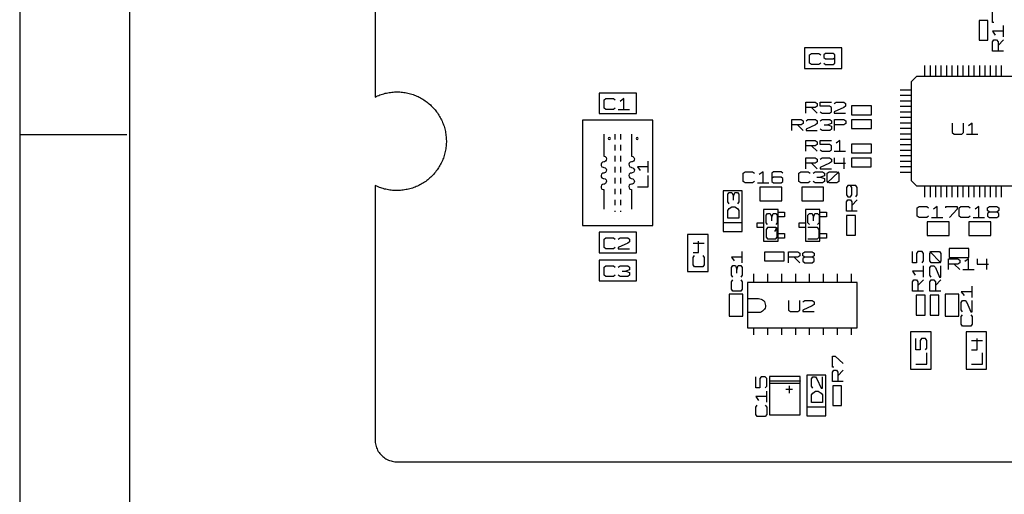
# Model space of a CAD drawing. Extents: x -92 to 503, y -336 to 505.
# Tile 5 of 14: x -92 to 162, y -8 to 114. Entities that reach past the tile are written whole.
import ezdxf

# ---------------------------------------------------------------- set-up
doc = ezdxf.new("R2010")
doc.units = 0
doc.layers.add('1', color=1, linetype='CONTINUOUS')

msp = doc.modelspace()

# ---------------------------------------------------------------- linework, layer by layer
at = {"layer": '1'}
for p, q in [((-91.65, 504.57), (-91.65, -335.7)), ((-63.35, 476.1), (-63.35, -307.23)), ((0, 189.55), (0, 94.15)), ((159.3, 113.37), (159.3, 116.27)), ((155.8, 113.92), (155.8, 108.85)), ((158.05, 113.92), (155.8, 113.92)), ((158.05, 108.85), (158.05, 113.92)), ((159.65, 113.37), (159.3, 113.37)), ((162.12, 109.7), (162.12, 112.6)), ((162.12, 111.15), (159.3, 111.15)), ((159.3, 111.15), (160, 110.17)), ((120.43, 106.85), (110.8, 106.85)), ((110.8, 106.85), (110.8, 101.55)), ((120.43, 101.55), (120.43, 106.85)), ((155.8, 108.85), (158.05, 108.85)), ((159.3, 108.42), (159.65, 108.92)), ((159.3, 106), (159.3, 108.42)), ((159.65, 108.92), (160.35, 108.92)), ((160.35, 108.92), (160.7, 108.42)), ((160.7, 107.47), (162.12, 108.92)), ((160.7, 108.42), (160.7, 106)), ((112.08, 105.08), (112.55, 105.43)), ((112.08, 102.95), (112.08, 105.08)), ((112.55, 105.43), (114.5, 105.43)), ((114.5, 105.43), (114.98, 105.08)), ((116.23, 105.43), (115.75, 105.08)), ((115.75, 105.08), (115.75, 104.38)), ((115.75, 104.38), (116.23, 104)), ((118.18, 105.43), (116.23, 105.43)), ((118.65, 105.08), (118.18, 105.43)), ((118.18, 104), (118.65, 104.38)), ((118.65, 102.95), (118.65, 105.08)), ((162.12, 106), (159.3, 106)), ((112.55, 102.6), (112.08, 102.95)), ((114.5, 102.6), (112.55, 102.6)), ((114.98, 102.95), (114.5, 102.6)), ((115.75, 102.95), (116.23, 102.6)), ((116.23, 104), (118.18, 104)), ((116.23, 102.6), (118.18, 102.6)), ((118.18, 102.6), (118.65, 102.95)), ((141.83, 99.47), (141.83, 102.32)), ((143.25, 99.47), (143.25, 102.32)), ((144.65, 99.47), (144.65, 102.32)), ((146.08, 99.47), (146.08, 102.32)), ((147.48, 99.47), (147.48, 102.32)), ((148.9, 99.47), (148.9, 102.32)), ((150.3, 99.47), (150.3, 102.32)), ((151.73, 99.47), (151.73, 102.32)), ((153.15, 99.47), (153.15, 102.32)), ((154.55, 99.47), (154.55, 102.32)), ((155.98, 99.47), (155.98, 102.32)), ((157.38, 99.47), (157.38, 102.32)), ((158.8, 99.47), (158.8, 102.32)), ((160.23, 99.47), (160.23, 102.32)), ((161.63, 99.47), (161.63, 102.32)), ((110.8, 101.55), (120.43, 101.55)), ((139.7, 99.47), (138.28, 98.07)), ((165.18, 99.47), (139.7, 99.47)), ((138.28, 98.07), (138.28, 72.6)), ((0, 94.15), (0.33, 94.3)), ((0.33, 94.3), (0.63, 94.45)), ((0.63, 94.45), (0.95, 94.57)), ((0.95, 94.57), (1.28, 94.7)), ((1.28, 94.7), (1.6, 94.82)), ((1.6, 94.82), (1.95, 94.92)), ((1.95, 94.92), (2.28, 95.02)), ((2.28, 95.02), (2.6, 95.12)), ((2.6, 95.12), (2.95, 95.2)), ((2.95, 95.2), (3.3, 95.27)), ((3.3, 95.27), (3.63, 95.32)), ((3.63, 95.32), (3.98, 95.37)), ((3.98, 95.37), (4.33, 95.42)), ((4.33, 95.42), (4.68, 95.45)), ((4.68, 95.45), (5.03, 95.47)), ((5.03, 95.47), (5.38, 95.47)), ((5.38, 95.47), (5.73, 95.47)), ((5.73, 95.47), (6.05, 95.47)), ((6.05, 95.47), (6.4, 95.47)), ((6.4, 95.47), (6.75, 95.45)), ((6.75, 95.45), (7.1, 95.4)), ((7.1, 95.4), (7.45, 95.35)), ((7.45, 95.35), (7.8, 95.3)), ((7.8, 95.3), (8.13, 95.25)), ((8.13, 95.25), (8.48, 95.17)), ((8.48, 95.17), (8.83, 95.1)), ((8.83, 95.1), (9.15, 95)), ((9.15, 95), (9.48, 94.9)), ((9.48, 94.9), (9.83, 94.8)), ((9.83, 94.8), (10.15, 94.67)), ((10.15, 94.67), (10.48, 94.55)), ((10.48, 94.55), (10.78, 94.4)), ((10.78, 94.4), (11.1, 94.27)), ((11.1, 94.27), (11.43, 94.1)), ((11.43, 94.1), (11.73, 93.95)), ((67.43, 95.17), (57.8, 95.17)), ((57.8, 95.17), (57.8, 89.87)), ((67.43, 89.87), (67.43, 95.17)), ((138.28, 95.95), (135.45, 95.95)), ((138.28, 94.52), (135.45, 94.52)), ((11.73, 93.95), (12.03, 93.77)), ((12.03, 93.77), (12.33, 93.6)), ((12.33, 93.6), (12.63, 93.42)), ((12.63, 93.42), (12.9, 93.22)), ((12.9, 93.22), (13.2, 93.02)), ((13.2, 93.02), (13.48, 92.8)), ((13.48, 92.8), (13.75, 92.6)), ((13.75, 92.6), (14, 92.37)), ((14, 92.37), (14.28, 92.12)), ((14.28, 92.12), (14.53, 91.9)), ((14.53, 91.9), (14.78, 91.65)), ((14.78, 91.65), (15, 91.4)), ((59.08, 93.4), (59.55, 93.75)), ((59.08, 91.27), (59.08, 93.4)), ((59.55, 93.75), (61.5, 93.75)), ((61.5, 93.75), (61.98, 93.4)), ((64.2, 93.75), (63.23, 93.05)), ((64.2, 90.92), (64.2, 93.75)), ((111.13, 90.02), (111.13, 92.85)), ((111.13, 92.85), (113.55, 92.85)), ((113.55, 92.85), (114.03, 92.5)), ((114.03, 91.8), (113.55, 91.42)), ((114.03, 92.5), (114.03, 91.8)), ((114.8, 91.8), (114.8, 92.85)), ((114.8, 92.85), (117.73, 92.85)), ((117.23, 91.8), (114.8, 91.8)), ((117.73, 91.42), (117.23, 91.8)), ((118.48, 92.5), (118.98, 92.85)), ((118.98, 92.85), (120.9, 92.85)), ((120.9, 92.85), (121.4, 92.5)), ((121.4, 91.8), (120.9, 91.42)), ((121.4, 92.5), (121.4, 91.8)), ((128.03, 91.85), (122.95, 91.85)), ((122.95, 91.85), (122.95, 89.6)), ((128.03, 89.6), (128.03, 91.85)), ((138.28, 93.12), (135.45, 93.12)), ((138.28, 91.7), (135.45, 91.7)), ((15, 91.4), (15.25, 91.15)), ((15.25, 91.15), (15.48, 90.87)), ((15.48, 90.87), (15.68, 90.6)), ((15.68, 90.6), (15.9, 90.32)), ((15.9, 90.32), (16.1, 90.05)), ((16.1, 90.05), (16.3, 89.75)), ((16.3, 89.75), (16.48, 89.45)), ((16.48, 89.45), (16.65, 89.17)), ((16.65, 89.17), (16.83, 88.85)), ((57.8, 89.87), (67.43, 89.87)), ((59.55, 90.92), (59.08, 91.27)), ((61.5, 90.92), (59.55, 90.92)), ((61.98, 91.27), (61.5, 90.92)), ((62.75, 90.92), (65.65, 90.92)), ((113.55, 91.42), (111.13, 91.42)), ((112.58, 91.42), (114.03, 90.02)), ((114.8, 90.37), (115.3, 90.02)), ((115.3, 90.02), (117.23, 90.02)), ((117.23, 90.02), (117.73, 90.37)), ((117.73, 90.37), (117.73, 91.42)), ((120.9, 91.42), (118.48, 90.37)), ((118.48, 90.37), (118.48, 90.02)), ((118.48, 90.02), (121.4, 90.02)), ((122.95, 89.6), (128.03, 89.6)), ((138.28, 90.3), (135.45, 90.3)), ((16.83, 88.85), (17, 88.55)), ((17, 88.55), (17.15, 88.25)), ((17.15, 88.25), (17.3, 87.92)), ((17.3, 87.92), (17.43, 87.6)), ((17.43, 87.6), (17.55, 87.27)), ((17.55, 87.27), (17.68, 86.95)), ((17.68, 86.95), (17.8, 86.62)), ((17.8, 86.62), (17.9, 86.3)), ((71.65, 88.15), (53.55, 88.15)), ((53.55, 88.15), (53.55, 60.97)), ((71.65, 60.97), (71.65, 88.15)), ((107.5, 85.52), (107.5, 88.35)), ((107.5, 88.35), (109.93, 88.35)), ((109.93, 86.95), (107.5, 86.95)), ((108.95, 86.95), (110.4, 85.52)), ((109.93, 88.35), (110.4, 88)), ((110.4, 87.3), (109.93, 86.95)), ((110.4, 88), (110.4, 87.3)), ((111.18, 88), (111.65, 88.35)), ((113.6, 86.95), (111.18, 85.87)), ((111.65, 88.35), (113.6, 88.35)), ((113.6, 88.35), (114.08, 88)), ((114.08, 87.3), (113.6, 86.95)), ((114.08, 88), (114.08, 87.3)), ((114.85, 88), (115.33, 88.35)), ((115.33, 88.35), (117.28, 88.35)), ((115.83, 86.95), (116.78, 86.95)), ((117.75, 87.3), (116.78, 86.95)), ((116.78, 86.95), (117.75, 86.6)), ((117.28, 88.35), (117.75, 88)), ((117.75, 88), (117.75, 87.3)), ((117.75, 86.6), (117.75, 85.87)), ((118.53, 85.52), (118.53, 88.35)), ((118.53, 88.35), (120.95, 88.35)), ((120.95, 86.95), (118.53, 86.95)), ((120.95, 88.35), (121.43, 88)), ((121.43, 87.3), (120.95, 86.95)), ((121.43, 88), (121.43, 87.3)), ((128.03, 88.27), (122.95, 88.27)), ((122.95, 88.27), (122.95, 86)), ((128.03, 86), (128.03, 88.27)), ((138.28, 88.87), (135.45, 88.87)), ((138.28, 87.45), (135.45, 87.45)), ((148.9, 87.45), (148.9, 84.97)), ((151.8, 84.97), (151.8, 87.45)), ((154.03, 87.45), (153.05, 86.75)), ((154.03, 84.62), (154.03, 87.45)), ((-91.65, 84.45), (-64.05, 84.45)), ((17.9, 86.3), (17.98, 85.95)), ((17.98, 85.95), (18.08, 85.62)), ((18.08, 85.62), (18.15, 85.27)), ((18.15, 85.27), (18.2, 84.92)), ((18.2, 84.92), (18.25, 84.6)), ((18.25, 84.6), (18.3, 84.25)), ((18.3, 84.25), (18.35, 83.9)), ((18.35, 83.9), (18.38, 83.55)), ((59, 84.62), (59, 78.87)), ((61.88, 84.62), (61.88, 83.2)), ((63.33, 84.62), (63.33, 83.2)), ((66.2, 84.62), (66.2, 78.87)), ((111.18, 85.87), (111.18, 85.52)), ((111.18, 85.52), (114.08, 85.52)), ((115.33, 85.52), (114.85, 85.87)), ((117.28, 85.52), (115.33, 85.52)), ((117.75, 85.87), (117.28, 85.52)), ((122.95, 86), (128.03, 86)), ((138.28, 86.05), (135.45, 86.05)), ((138.28, 84.62), (135.45, 84.62)), ((148.9, 84.97), (149.38, 84.62)), ((149.38, 84.62), (151.33, 84.62)), ((151.33, 84.62), (151.8, 84.97)), ((152.58, 84.62), (155.48, 84.62)), ((18.33, 81.47), (18.28, 81.12)), ((18.35, 81.8), (18.33, 81.47)), ((18.38, 82.15), (18.35, 81.8)), ((18.38, 83.55), (18.38, 83.2)), ((18.38, 83.2), (18.4, 82.85)), ((18.4, 82.5), (18.38, 82.15)), ((18.4, 82.85), (18.4, 82.5)), ((60.25, 83.67), (60.17, 83.47)), ((60.17, 83.47), (60.25, 83.27)), ((60.45, 83.75), (60.25, 83.67)), ((60.25, 83.27), (60.45, 83.17)), ((60.65, 83.67), (60.45, 83.75)), ((60.45, 83.17), (60.65, 83.27)), ((60.73, 83.47), (60.65, 83.67)), ((60.65, 83.27), (60.73, 83.47)), ((61.88, 81.8), (61.88, 80.37)), ((63.33, 81.8), (63.33, 80.37)), ((67.43, 83.67), (67.35, 83.47)), ((67.35, 83.47), (67.43, 83.27)), ((67.62, 83.75), (67.43, 83.67)), ((67.43, 83.27), (67.62, 83.17)), ((67.82, 83.67), (67.62, 83.75)), ((67.62, 83.17), (67.82, 83.27)), ((67.92, 83.47), (67.82, 83.67)), ((67.82, 83.27), (67.92, 83.47)), ((111.13, 80.15), (111.13, 82.97)), ((111.13, 82.97), (113.55, 82.97)), ((113.55, 81.55), (111.13, 81.55)), ((112.58, 81.55), (114.03, 80.15)), ((113.55, 82.97), (114.03, 82.62)), ((114.03, 81.9), (113.55, 81.55)), ((114.03, 82.62), (114.03, 81.9)), ((114.8, 81.9), (114.8, 82.97)), ((114.8, 82.97), (117.73, 82.97)), ((117.23, 81.9), (114.8, 81.9)), ((117.73, 81.55), (117.23, 81.9)), ((117.73, 80.5), (117.73, 81.55)), ((119.93, 82.97), (118.98, 82.25)), ((119.93, 80.15), (119.93, 82.97)), ((128.03, 81.97), (122.95, 81.97)), ((122.95, 81.97), (122.95, 79.72)), ((128.03, 79.72), (128.03, 81.97)), ((138.28, 83.22), (135.45, 83.22)), ((138.28, 81.8), (135.45, 81.8)), ((17.75, 78.75), (17.63, 78.42)), ((17.85, 79.07), (17.75, 78.75)), ((17.95, 79.42), (17.85, 79.07)), ((18.03, 79.75), (17.95, 79.42)), ((18.1, 80.1), (18.03, 79.75)), ((18.18, 80.42), (18.1, 80.1)), ((18.23, 80.77), (18.18, 80.42)), ((18.28, 81.12), (18.23, 80.77)), ((59, 78.87), (59.35, 78.77)), ((59.35, 78.77), (59.6, 78.55)), ((61.88, 78.95), (61.88, 77.55)), ((63.33, 78.95), (63.33, 77.55)), ((66.2, 78.87), (66.52, 78.77)), ((66.52, 78.77), (66.8, 78.55)), ((114.8, 80.5), (115.3, 80.15)), ((115.3, 80.15), (117.23, 80.15)), ((117.23, 80.15), (117.73, 80.5)), ((118.48, 80.15), (121.4, 80.15)), ((122.95, 79.72), (128.03, 79.72)), ((138.28, 80.37), (135.45, 80.37)), ((138.28, 78.97), (135.45, 78.97)), ((16.58, 76.22), (16.4, 75.92)), ((16.75, 76.52), (16.58, 76.22)), ((16.93, 76.82), (16.75, 76.52)), ((17.08, 77.12), (16.93, 76.82)), ((17.23, 77.45), (17.08, 77.12)), ((17.38, 77.77), (17.23, 77.45)), ((17.5, 78.1), (17.38, 77.77)), ((17.63, 78.42), (17.5, 78.1)), ((58.42, 77.12), (58.3, 76.8)), ((58.3, 76.8), (58.35, 76.45)), ((58.35, 76.45), (58.55, 76.17)), ((58.67, 77.35), (58.42, 77.12)), ((59, 77.42), (58.67, 77.35)), ((59.17, 77.45), (59, 77.42)), ((59.47, 77.6), (59.17, 77.45)), ((59.67, 77.9), (59.47, 77.6)), ((59.6, 78.55), (59.72, 78.22)), ((59.72, 78.22), (59.67, 77.9)), ((65.6, 77.12), (65.47, 76.8)), ((65.47, 76.8), (65.53, 76.45)), ((65.53, 76.45), (65.72, 76.17)), ((65.85, 77.35), (65.6, 77.12)), ((66.2, 77.42), (65.85, 77.35)), ((66.35, 77.45), (66.2, 77.42)), ((66.67, 77.6), (66.35, 77.45)), ((66.87, 77.9), (66.67, 77.6)), ((66.8, 78.55), (66.9, 78.22)), ((66.9, 78.22), (66.87, 77.9)), ((70.5, 74.7), (70.5, 77.6)), ((111.12, 75.65), (111.12, 78.47)), ((111.12, 78.47), (113.55, 78.47)), ((113.55, 77.05), (111.12, 77.05)), ((112.57, 77.05), (114.02, 75.65)), ((113.55, 78.47), (114.02, 78.12)), ((114.02, 77.42), (113.55, 77.05)), ((114.02, 78.12), (114.02, 77.42)), ((114.8, 78.12), (115.3, 78.47)), ((117.22, 77.05), (114.8, 76)), ((115.3, 78.47), (117.22, 78.47)), ((117.22, 78.47), (117.72, 78.12)), ((117.72, 77.42), (117.22, 77.05)), ((117.72, 78.12), (117.72, 77.42)), ((118.47, 78.47), (118.47, 77.05)), ((118.47, 77.05), (121.4, 77.05)), ((120.9, 78.47), (120.9, 75.65)), ((128.02, 78.37), (122.95, 78.37)), ((122.95, 78.37), (122.95, 76.12)), ((128.02, 76.12), (128.02, 78.37)), ((138.28, 77.55), (135.45, 77.55)), ((14.68, 73.75), (14.43, 73.5)), ((14.9, 74), (14.68, 73.75)), ((15.15, 74.25), (14.9, 74)), ((15.38, 74.52), (15.15, 74.25)), ((15.6, 74.8), (15.38, 74.52)), ((15.8, 75.07), (15.6, 74.8)), ((16, 75.35), (15.8, 75.07)), ((16.2, 75.62), (16, 75.35)), ((16.4, 75.92), (16.2, 75.62)), ((58.42, 74.25), (58.3, 73.92)), ((58.3, 73.92), (58.35, 73.57)), ((58.67, 74.47), (58.42, 74.25)), ((58.55, 76.17), (58.85, 76.02)), ((59, 74.55), (58.67, 74.47)), ((58.85, 76.02), (59, 76)), ((59, 76), (59.35, 75.9)), ((59.17, 74.57), (59, 74.55)), ((59.47, 74.72), (59.17, 74.57)), ((59.35, 75.9), (59.6, 75.67)), ((59.67, 75.02), (59.47, 74.72)), ((59.6, 75.67), (59.72, 75.35)), ((59.72, 75.35), (59.67, 75.02)), ((61.88, 76.12), (61.88, 74.72)), ((63.33, 76.12), (63.33, 74.72)), ((65.6, 74.25), (65.47, 73.92)), ((65.47, 73.92), (65.53, 73.57)), ((65.85, 74.47), (65.6, 74.25)), ((65.72, 76.17), (66.05, 76.02)), ((66.2, 74.55), (65.85, 74.47)), ((66.05, 76.02), (66.2, 76)), ((66.2, 76), (66.52, 75.9)), ((66.35, 74.57), (66.2, 74.55)), ((66.67, 74.72), (66.35, 74.57)), ((66.52, 75.9), (66.8, 75.67)), ((66.87, 75.02), (66.67, 74.72)), ((66.8, 75.67), (66.9, 75.35)), ((66.9, 75.35), (66.87, 75.02)), ((70.5, 76.15), (67.68, 76.15)), ((67.68, 76.15), (68.38, 75.17)), ((70.5, 71.02), (70.5, 73.92)), ((94.95, 74.52), (95.45, 74.87)), ((94.95, 72.4), (94.95, 74.52)), ((95.45, 74.87), (97.38, 74.87)), ((97.38, 74.87), (97.88, 74.52)), ((100.1, 74.87), (99.13, 74.17)), ((100.1, 72.05), (100.1, 74.87)), ((102.8, 74.87), (102.33, 74.52)), ((102.33, 74.52), (102.33, 72.4)), ((104.75, 74.87), (102.8, 74.87)), ((105.23, 74.52), (104.75, 74.87)), ((109.32, 74.53), (109.82, 74.88)), ((109.32, 72.4), (109.32, 74.53)), ((109.82, 74.88), (111.75, 74.88)), ((111.75, 74.88), (112.25, 74.53)), ((113, 74.53), (113.5, 74.88)), ((113.5, 74.88), (115.42, 74.88)), ((114.8, 76), (114.8, 75.65)), ((114.8, 75.65), (117.72, 75.65)), ((115.92, 73.83), (114.95, 73.48)), ((115.42, 74.88), (115.92, 74.53)), ((115.92, 74.53), (115.92, 73.83)), ((116.67, 74.53), (117.17, 74.88)), ((116.67, 72.05), (119.6, 74.88)), ((116.67, 72.4), (116.67, 74.53)), ((117.17, 74.88), (119.1, 74.88)), ((119.1, 74.88), (119.6, 74.53)), ((119.6, 74.53), (119.6, 72.4)), ((122.95, 76.12), (128.02, 76.12)), ((138.28, 76.15), (135.45, 76.15)), ((138.28, 74.72), (135.45, 74.72)), ((0.18, 71.27), (0, 71.35)), ((0, 71.35), (0, 5.65)), ((0.5, 71.12), (0.18, 71.27)), ((0.83, 70.97), (0.5, 71.12)), ((10.98, 71.17), (10.65, 71.05)), ((11.28, 71.32), (10.98, 71.17)), ((11.6, 71.5), (11.28, 71.32)), ((11.9, 71.65), (11.6, 71.5)), ((12.2, 71.82), (11.9, 71.65)), ((12.5, 72.02), (12.2, 71.82)), ((12.78, 72.2), (12.5, 72.02)), ((13.08, 72.4), (12.78, 72.2)), ((13.35, 72.6), (13.08, 72.4)), ((13.63, 72.82), (13.35, 72.6)), ((13.9, 73.05), (13.63, 72.82)), ((14.15, 73.27), (13.9, 73.05)), ((14.43, 73.5), (14.15, 73.27)), ((58.42, 71.37), (58.3, 71.05)), ((58.35, 73.57), (58.55, 73.3)), ((58.67, 71.6), (58.42, 71.37)), ((58.55, 73.3), (58.85, 73.15)), ((59, 71.67), (58.67, 71.6)), ((58.85, 73.15), (59, 73.12)), ((59, 73.12), (59.35, 73.02)), ((59.17, 71.7), (59, 71.67)), ((59.47, 71.85), (59.17, 71.7)), ((59.35, 73.02), (59.6, 72.8)), ((59.67, 72.15), (59.47, 71.85)), ((59.6, 72.8), (59.72, 72.47)), ((59.72, 72.47), (59.67, 72.15)), ((61.88, 73.3), (61.88, 71.87)), ((63.33, 73.3), (63.33, 71.87)), ((65.6, 71.37), (65.47, 71.05)), ((65.53, 73.57), (65.72, 73.3)), ((65.85, 71.6), (65.6, 71.37)), ((65.72, 73.3), (66.05, 73.15)), ((66.2, 71.67), (65.85, 71.6)), ((66.05, 73.15), (66.2, 73.12)), ((66.2, 73.12), (66.52, 73.02)), ((66.35, 71.7), (66.2, 71.67)), ((66.67, 71.85), (66.35, 71.7)), ((66.52, 73.02), (66.8, 72.8)), ((66.87, 72.15), (66.67, 71.85)), ((66.8, 72.8), (66.9, 72.47)), ((66.9, 72.47), (66.87, 72.15)), ((95.45, 72.05), (94.95, 72.4)), ((97.38, 72.05), (95.45, 72.05)), ((97.88, 72.4), (97.38, 72.05)), ((98.63, 72.05), (101.55, 72.05)), ((102.8, 73.47), (102.33, 73.12)), ((102.33, 72.4), (102.8, 72.05)), ((104.75, 73.47), (102.8, 73.47)), ((102.8, 72.05), (104.75, 72.05)), ((105.23, 73.12), (104.75, 73.47)), ((104.75, 72.05), (105.23, 72.4)), ((105.23, 72.4), (105.23, 73.12)), ((109.82, 72.05), (109.32, 72.4)), ((111.75, 72.05), (109.82, 72.05)), ((112.25, 72.4), (111.75, 72.05)), ((113.5, 72.05), (113, 72.4)), ((115.42, 72.05), (113.5, 72.05)), ((113.97, 73.48), (114.95, 73.48)), ((114.95, 73.48), (115.92, 73.13)), ((115.92, 72.4), (115.42, 72.05)), ((115.92, 73.13), (115.92, 72.4)), ((117.17, 72.05), (116.67, 72.4)), ((119.1, 72.05), (117.17, 72.05)), ((119.6, 72.4), (119.1, 72.05)), ((121.93, 71.32), (121.58, 70.82)), ((124.05, 71.32), (121.93, 71.32)), ((122.98, 70.82), (122.63, 71.32)), ((124.4, 70.82), (124.05, 71.32)), ((138.28, 72.6), (139.7, 71.2)), ((139.7, 71.2), (165.18, 71.2)), ((141.83, 68.35), (141.83, 71.2)), ((143.25, 68.35), (143.25, 71.2)), ((144.65, 68.35), (144.65, 71.2)), ((146.08, 68.35), (146.08, 71.2)), ((147.48, 68.35), (147.48, 71.2)), ((148.9, 68.35), (148.9, 71.2)), ((150.3, 68.35), (150.3, 71.2)), ((151.73, 68.35), (151.73, 71.2)), ((153.15, 68.35), (153.15, 71.2)), ((154.55, 68.35), (154.55, 71.2)), ((155.98, 68.35), (155.98, 71.2)), ((157.38, 68.35), (157.38, 71.2)), ((158.8, 68.35), (158.8, 71.2)), ((160.23, 68.35), (160.23, 71.2)), ((161.63, 68.35), (161.63, 71.2)), ((1.15, 70.85), (0.83, 70.97)), ((1.48, 70.72), (1.15, 70.85)), ((1.8, 70.62), (1.48, 70.72)), ((2.13, 70.52), (1.8, 70.62)), ((2.48, 70.42), (2.13, 70.52)), ((2.8, 70.35), (2.48, 70.42)), ((3.15, 70.27), (2.8, 70.35)), ((3.48, 70.2), (3.15, 70.27)), ((3.83, 70.15), (3.48, 70.2)), ((4.18, 70.1), (3.83, 70.15)), ((4.53, 70.07), (4.18, 70.1)), ((4.88, 70.05), (4.53, 70.07)), ((5.23, 70.02), (4.88, 70.05)), ((5.58, 70.02), (5.23, 70.02)), ((5.9, 70.02), (5.58, 70.02)), ((6.25, 70.05), (5.9, 70.02)), ((6.6, 70.05), (6.25, 70.05)), ((6.95, 70.1), (6.6, 70.05)), ((7.3, 70.12), (6.95, 70.1)), ((7.65, 70.17), (7.3, 70.12)), ((8, 70.25), (7.65, 70.17)), ((8.33, 70.3), (8, 70.25)), ((8.68, 70.37), (8.33, 70.3)), ((9, 70.47), (8.68, 70.37)), ((9.35, 70.57), (9, 70.47)), ((9.68, 70.67), (9.35, 70.57)), ((10, 70.77), (9.68, 70.67)), ((10.33, 70.9), (10, 70.77)), ((10.65, 71.05), (10.33, 70.9)), ((58.3, 71.05), (58.35, 70.7)), ((58.35, 70.7), (58.55, 70.42)), ((58.55, 70.42), (58.85, 70.27)), ((58.85, 70.27), (59, 70.25)), ((59, 70.25), (59, 65.22)), ((61.88, 70.47), (61.88, 69.05)), ((63.33, 70.47), (63.33, 69.05)), ((65.47, 71.05), (65.53, 70.7)), ((65.53, 70.7), (65.72, 70.42)), ((65.72, 70.42), (66.05, 70.27)), ((66.05, 70.27), (66.2, 70.25)), ((66.2, 70.25), (66.2, 65.22)), ((67.68, 71.02), (70.5, 71.02)), ((89.8, 69.92), (89.8, 59.42)), ((94.7, 69.92), (89.8, 69.92)), ((91.03, 69.05), (91.38, 69.52)), ((91.03, 67.1), (91.03, 69.05)), ((91.38, 69.52), (92.08, 69.52)), ((92.08, 69.52), (92.45, 68.55)), ((92.45, 68.55), (92.8, 69.52)), ((92.8, 69.52), (93.5, 69.52)), ((93.5, 69.52), (93.85, 69.05)), ((93.85, 69.05), (93.85, 67.1)), ((94.7, 59.42), (94.7, 69.92)), ((104.95, 70.92), (99.3, 70.92)), ((99.3, 70.92), (99.3, 67.4)), ((104.95, 67.4), (104.95, 70.92)), ((115.72, 70.93), (110.07, 70.93)), ((110.07, 70.93), (110.07, 67.4)), ((115.72, 67.4), (115.72, 70.93)), ((121.58, 70.82), (121.58, 68.9)), ((121.58, 68.9), (121.93, 68.4)), ((122.63, 68.4), (122.98, 68.9)), ((122.98, 68.9), (122.98, 70.82)), ((124.05, 68.4), (124.4, 68.9)), ((124.4, 68.9), (124.4, 70.82)), ((61.88, 67.65), (61.88, 66.22)), ((63.33, 67.65), (63.33, 66.22)), ((91.38, 66.62), (91.03, 67.1)), ((92.45, 67.57), (92.45, 68.55)), ((93.85, 67.1), (93.5, 66.62)), ((99.3, 67.4), (104.95, 67.4)), ((110.07, 67.4), (115.72, 67.4)), ((121.58, 67.15), (121.93, 67.65)), ((121.58, 64.72), (121.58, 67.15)), ((121.93, 68.4), (122.63, 68.4)), ((121.93, 67.65), (122.63, 67.65)), ((122.63, 67.65), (122.98, 67.15)), ((122.98, 66.2), (124.4, 67.65)), ((122.98, 67.15), (122.98, 64.72)), ((61.88, 64.82), (61.88, 64.5)), ((63.33, 64.82), (63.33, 64.5)), ((91.03, 64.87), (91.38, 65.35)), ((91.03, 62.92), (91.03, 64.87)), ((91.38, 65.35), (92.08, 65.85)), ((92.08, 65.85), (92.8, 65.85)), ((92.8, 65.85), (93.5, 65.35)), ((93.5, 65.35), (93.85, 64.87)), ((93.85, 64.87), (93.85, 62.92)), ((104, 65.17), (100.25, 65.17)), ((100.25, 65.17), (100.25, 56.97)), ((100.9, 63.65), (101.25, 64.12)), ((100.9, 61.7), (100.9, 63.65)), ((101.25, 64.12), (101.97, 64.12)), ((101.97, 64.12), (102.32, 63.17)), ((102.32, 63.17), (102.67, 64.12)), ((102.67, 64.12), (103.37, 64.12)), ((103.37, 64.12), (103.72, 63.65)), ((103.72, 63.65), (103.72, 61.7)), ((104, 56.97), (104, 65.17)), ((104, 64.4), (105.65, 64.4)), ((105.65, 64.4), (105.65, 63.25)), ((114.78, 65.17), (111.05, 65.17)), ((111.05, 65.17), (111.05, 56.97)), ((111.68, 63.65), (112.05, 64.12)), ((111.68, 61.7), (111.68, 63.65)), ((112.05, 64.12), (112.75, 64.12)), ((112.75, 64.12), (113.1, 63.17)), ((113.1, 63.17), (113.45, 64.12)), ((113.45, 64.12), (114.15, 64.12)), ((114.15, 64.12), (114.53, 63.65)), ((114.53, 63.65), (114.53, 61.7)), ((114.78, 56.97), (114.78, 65.17)), ((114.78, 64.4), (116.43, 64.4)), ((116.43, 64.4), (116.43, 63.25)), ((124.4, 64.72), (121.58, 64.72)), ((121.65, 63.62), (121.65, 58.52)), ((123.93, 63.62), (121.65, 63.62)), ((123.93, 58.52), (123.93, 63.62)), ((139.88, 65.55), (140.35, 65.9)), ((139.88, 63.42), (139.88, 65.55)), ((140.35, 65.9), (142.3, 65.9)), ((142.3, 65.9), (142.78, 65.55)), ((145, 65.9), (144.03, 65.2)), ((145, 63.07), (145, 65.9)), ((147.23, 65.55), (147.23, 65.9)), ((147.23, 65.9), (150.13, 65.9)), ((150.13, 65.2), (148.2, 63.07)), ((150.13, 65.9), (150.13, 65.2)), ((150.65, 65.55), (151.13, 65.9)), ((150.65, 63.42), (150.65, 65.55)), ((151.13, 65.9), (153.08, 65.9)), ((153.08, 65.9), (153.55, 65.55)), ((155.78, 65.9), (154.83, 65.2)), ((155.78, 63.07), (155.78, 65.9)), ((158, 65.55), (158.5, 65.9)), ((158, 64.85), (158, 65.55)), ((158.5, 64.47), (158, 64.85)), ((158.5, 64.47), (158, 64.12)), ((158, 64.12), (158, 63.42)), ((158.5, 65.9), (160.43, 65.9)), ((160.43, 64.47), (158.5, 64.47)), ((160.43, 65.9), (160.93, 65.55)), ((160.93, 64.85), (160.43, 64.47)), ((160.93, 64.12), (160.43, 64.47)), ((160.93, 65.55), (160.93, 64.85)), ((160.93, 63.42), (160.93, 64.12)), ((53.55, 60.97), (71.65, 60.97)), ((89.8, 61.8), (94.7, 61.8)), ((93.85, 62.92), (91.03, 62.92)), ((98.6, 60.5), (98.6, 61.65)), ((98.6, 61.65), (100.25, 61.65)), ((101.25, 61.22), (100.9, 61.7)), ((102.32, 62.2), (102.32, 63.17)), ((103.72, 61.7), (103.37, 61.22)), ((105.65, 63.25), (104, 63.25)), ((109.38, 60.5), (109.38, 61.65)), ((109.38, 61.65), (111.05, 61.65)), ((112.05, 61.22), (111.68, 61.7)), ((113.1, 62.2), (113.1, 63.17)), ((114.53, 61.7), (114.15, 61.22)), ((116.43, 63.25), (114.78, 63.25)), ((140.35, 63.07), (139.88, 63.42)), ((142.3, 63.07), (140.35, 63.07)), ((142.78, 63.42), (142.3, 63.07)), ((148.08, 61.95), (142.43, 61.95)), ((142.43, 61.95), (142.43, 58.42)), ((143.55, 63.07), (146.45, 63.07)), ((148.08, 58.42), (148.08, 61.95)), ((151.13, 63.07), (150.65, 63.42)), ((153.08, 63.07), (151.13, 63.07)), ((153.55, 63.42), (153.08, 63.07)), ((158.85, 61.95), (153.2, 61.95)), ((153.2, 61.95), (153.2, 58.42)), ((154.33, 63.07), (157.25, 63.07)), ((158, 63.42), (158.5, 63.07)), ((158.5, 63.07), (160.43, 63.07)), ((158.85, 58.42), (158.85, 61.95)), ((160.43, 63.07), (160.93, 63.42)), ((67.43, 59.25), (57.8, 59.25)), ((57.8, 59.25), (57.8, 53.92)), ((67.43, 53.92), (67.43, 59.25)), ((85.93, 58.7), (80.6, 58.7)), ((80.6, 58.7), (80.6, 49.08)), ((85.93, 49.08), (85.93, 58.7)), ((89.8, 59.42), (94.7, 59.42)), ((100.25, 60.5), (98.6, 60.5)), ((101.25, 60.45), (100.9, 59.97)), ((100.9, 59.97), (100.9, 58.02)), ((103.37, 60.45), (101.25, 60.45)), ((103.72, 60.45), (103.02, 59.47)), ((103.72, 59.97), (103.37, 60.45)), ((103.72, 58.02), (103.72, 59.97)), ((104, 58.92), (105.65, 58.92)), ((105.65, 58.92), (105.65, 57.77)), ((111.05, 60.5), (109.38, 60.5)), ((114.15, 60.45), (111.68, 60.45)), ((114.53, 59.97), (114.15, 60.45)), ((114.53, 58.02), (114.53, 59.97)), ((114.78, 58.92), (116.43, 58.92)), ((116.43, 58.92), (116.43, 57.77)), ((121.65, 58.52), (123.93, 58.52)), ((142.43, 58.42), (148.08, 58.42)), ((153.2, 58.42), (158.85, 58.42)), ((59.08, 57.45), (59.55, 57.82)), ((59.08, 55.35), (59.08, 57.45)), ((59.55, 57.82), (61.5, 57.82)), ((61.5, 57.82), (61.98, 57.45)), ((62.75, 57.45), (63.23, 57.82)), ((65.18, 56.4), (62.75, 55.35)), ((63.23, 57.82), (65.18, 57.82)), ((65.18, 57.82), (65.65, 57.45)), ((65.65, 56.75), (65.18, 56.4)), ((65.65, 57.45), (65.65, 56.75)), ((82.05, 56.48), (84.88, 56.48)), ((83.45, 54.05), (83.45, 56.95)), ((100.25, 56.97), (104, 56.97)), ((100.9, 58.02), (101.25, 57.55)), ((101.25, 57.55), (103.37, 57.55)), ((103.37, 57.55), (103.72, 58.02)), ((105.65, 57.77), (104, 57.77)), ((111.05, 56.97), (114.78, 56.97)), ((111.68, 57.55), (114.15, 57.55)), ((114.15, 57.55), (114.53, 58.02)), ((116.43, 57.77), (114.78, 57.77)), ((57.8, 53.92), (67.43, 53.92)), ((59.55, 54.97), (59.08, 55.35)), ((61.5, 54.97), (59.55, 54.97)), ((61.98, 55.35), (61.5, 54.97)), ((62.75, 55.35), (62.75, 54.97)), ((62.75, 54.97), (65.65, 54.97)), ((82.05, 54.05), (83.45, 54.05)), ((94.75, 51.38), (94.75, 54.3)), ((105.58, 54.12), (100.48, 54.12)), ((100.48, 54.12), (100.48, 51.87)), ((105.58, 51.87), (105.58, 54.12)), ((106.68, 51.4), (106.68, 54.22)), ((106.68, 54.22), (109.1, 54.22)), ((109.1, 54.22), (109.58, 53.87)), ((109.58, 53.87), (109.58, 53.15)), ((110.35, 53.87), (110.85, 54.22)), ((110.35, 53.15), (110.35, 53.87)), ((110.85, 54.22), (112.78, 54.22)), ((112.78, 54.22), (113.28, 53.87)), ((113.28, 53.87), (113.28, 53.15)), ((138.63, 51.37), (138.63, 54.3)), ((140.05, 54.3), (139.7, 53.8)), ((139.7, 53.8), (139.7, 51.37)), ((141.1, 54.3), (140.05, 54.3)), ((141.45, 53.8), (141.1, 54.3)), ((141.45, 51.87), (141.45, 53.8)), ((143.12, 53.8), (143.47, 54.3)), ((145.95, 51.37), (143.12, 54.3)), ((143.12, 51.87), (143.12, 53.8)), ((143.47, 54.3), (145.6, 54.3)), ((145.6, 54.3), (145.95, 53.8)), ((145.95, 53.8), (145.95, 51.87)), ((153.18, 55.02), (148.1, 55.02)), ((148.1, 55.02), (148.1, 52.77)), ((153.18, 52.77), (153.18, 55.02)), ((67.43, 52.07), (57.8, 52.07)), ((57.8, 52.07), (57.8, 46.75)), ((67.43, 46.75), (67.43, 52.07)), ((82.05, 52.78), (82.4, 53.28)), ((82.05, 50.85), (82.05, 52.78)), ((82.4, 50.35), (82.05, 50.85)), ((84.53, 53.28), (84.88, 52.78)), ((84.88, 50.85), (84.53, 50.35)), ((84.88, 52.78), (84.88, 50.85)), ((94.75, 52.85), (91.92, 52.85)), ((91.92, 52.85), (92.62, 51.88)), ((100.48, 51.87), (105.58, 51.87)), ((109.1, 52.8), (106.68, 52.8)), ((108.13, 52.8), (109.58, 51.4)), ((109.58, 53.15), (109.1, 52.8)), ((110.85, 52.8), (110.35, 53.15)), ((110.85, 52.8), (110.35, 52.45)), ((110.35, 52.45), (110.35, 51.75)), ((110.35, 51.75), (110.85, 51.4)), ((112.78, 52.8), (110.85, 52.8)), ((110.85, 51.4), (112.78, 51.4)), ((113.28, 53.15), (112.78, 52.8)), ((113.28, 52.45), (112.78, 52.8)), ((112.78, 51.4), (113.28, 51.75)), ((113.28, 51.75), (113.28, 52.45)), ((139.7, 51.37), (138.63, 51.37)), ((141.1, 51.37), (141.45, 51.87)), ((143.47, 51.37), (143.12, 51.87)), ((145.6, 51.37), (143.47, 51.37)), ((145.95, 51.87), (145.6, 51.37)), ((147.95, 49.6), (147.95, 52.42)), ((147.95, 52.42), (150.38, 52.42)), ((150.38, 51), (147.95, 51)), ((148.1, 52.77), (153.18, 52.77)), ((149.4, 51), (150.88, 49.6)), ((150.38, 52.42), (150.88, 52.07)), ((150.88, 51.37), (150.38, 51)), ((150.88, 52.07), (150.88, 51.37)), ((153.1, 52.42), (152.13, 51.72)), ((153.1, 49.6), (153.1, 52.42)), ((155.3, 52.42), (155.3, 51)), ((155.3, 51), (158.23, 51)), ((157.73, 52.42), (157.73, 49.6)), ((59.08, 50.27), (59.55, 50.62)), ((59.08, 48.15), (59.08, 50.27)), ((59.55, 50.62), (61.5, 50.62)), ((61.5, 50.62), (61.98, 50.27)), ((62.75, 50.27), (63.23, 50.62)), ((63.23, 50.62), (65.18, 50.62)), ((63.73, 49.22), (64.68, 49.22)), ((65.65, 49.57), (64.68, 49.22)), ((64.68, 49.22), (65.65, 48.85)), ((65.18, 50.62), (65.65, 50.27)), ((65.65, 50.27), (65.65, 49.57)), ((65.65, 48.85), (65.65, 48.15)), ((80.6, 49.08), (85.93, 49.08)), ((84.53, 50.35), (82.4, 50.35)), ((91.92, 50.13), (92.27, 50.63)), ((91.92, 48.2), (91.92, 50.13)), ((92.27, 50.63), (92.97, 50.63)), ((92.97, 50.63), (93.32, 49.65)), ((93.32, 49.65), (93.7, 50.63)), ((93.32, 48.68), (93.32, 49.65)), ((93.7, 50.63), (94.4, 50.63)), ((94.4, 50.63), (94.75, 50.13)), ((94.75, 50.13), (94.75, 48.2)), ((97.63, 48.5), (97.63, 46.25)), ((101.23, 48.5), (101.23, 46.25)), ((104.83, 48.5), (104.83, 46.25)), ((108.43, 48.5), (108.43, 46.25)), ((112, 48.5), (112, 46.25)), ((115.6, 48.5), (115.6, 46.25)), ((119.2, 48.5), (119.2, 46.25)), ((122.8, 48.5), (122.8, 46.25)), ((141.45, 49.17), (138.63, 49.17)), ((138.63, 49.17), (139.35, 48.2)), ((141.45, 47.7), (141.45, 50.62)), ((143.12, 50.12), (143.47, 50.62)), ((143.12, 48.2), (143.12, 50.12)), ((143.47, 50.62), (144.17, 50.62)), ((144.17, 50.62), (144.55, 50.12)), ((144.55, 50.12), (145.6, 47.7)), ((145.95, 47.7), (145.95, 50.62)), ((151.63, 49.6), (154.55, 49.6)), ((57.8, 46.75), (67.43, 46.75)), ((59.55, 47.8), (59.08, 48.15)), ((61.5, 47.8), (59.55, 47.8)), ((61.98, 48.15), (61.5, 47.8)), ((63.23, 47.8), (62.75, 48.15)), ((65.18, 47.8), (63.23, 47.8)), ((65.65, 48.15), (65.18, 47.8)), ((92.27, 47.7), (91.92, 48.2)), ((91.92, 46.45), (92.27, 46.95)), ((91.92, 44.53), (91.92, 46.45)), ((94.75, 48.2), (94.4, 47.7)), ((94.4, 46.95), (94.75, 46.45)), ((94.75, 46.45), (94.75, 44.53)), ((124.38, 46.25), (96.05, 46.25)), ((96.05, 46.25), (96.05, 34.57)), ((124.38, 34.57), (124.38, 46.25)), ((138.63, 46.45), (138.98, 46.95)), ((138.63, 44.02), (138.63, 46.45)), ((138.98, 46.95), (139.7, 46.95)), ((139.7, 46.95), (140.05, 46.45)), ((140.05, 45.47), (141.45, 46.95)), ((140.05, 46.45), (140.05, 44.02)), ((143.47, 47.7), (143.12, 48.2)), ((143.12, 46.45), (143.47, 46.95)), ((143.12, 44.02), (143.12, 46.45)), ((143.47, 46.95), (144.17, 46.95)), ((144.17, 46.95), (144.55, 46.45)), ((144.55, 45.47), (145.95, 46.95)), ((144.55, 46.45), (144.55, 44.02)), ((145.6, 47.7), (145.95, 47.7)), ((91.37, 43.25), (91.37, 37.6)), ((94.92, 43.25), (91.37, 43.25)), ((92.27, 44.03), (91.92, 44.53)), ((94.4, 44.03), (92.27, 44.03)), ((94.75, 44.53), (94.4, 44.03)), ((94.92, 37.6), (94.92, 43.25)), ((141.45, 44.02), (138.63, 44.02)), ((145.95, 44.02), (143.12, 44.02)), ((147.07, 43.25), (147.07, 37.6)), ((150.6, 43.25), (147.07, 43.25)), ((150.6, 37.6), (150.6, 43.25)), ((154.05, 43.85), (151.2, 43.85)), ((151.2, 43.85), (151.93, 42.9)), ((154.05, 42.4), (154.05, 45.33)), ((96.05, 42.12), (98.93, 42.12)), ((98.93, 42.12), (99.28, 42.1)), ((99.28, 42.1), (99.6, 42)), ((99.6, 42), (99.93, 41.82)), ((99.93, 41.82), (100.2, 41.6)), ((100.2, 41.6), (100.43, 41.35)), ((100.43, 41.35), (100.58, 41.05)), ((100.58, 41.05), (100.68, 40.7)), ((100.68, 40.7), (100.73, 40.35)), ((106.68, 41.65), (106.68, 39.17)), ((109.58, 39.17), (109.58, 41.65)), ((110.35, 41.3), (110.85, 41.65)), ((110.85, 41.65), (112.78, 41.65)), ((112.78, 41.65), (113.28, 41.3)), ((113.28, 41.3), (113.28, 40.57)), ((141.88, 42.97), (139.63, 42.97)), ((139.63, 42.97), (139.63, 37.87)), ((141.88, 37.87), (141.88, 42.97)), ((145.47, 42.97), (143.22, 42.97)), ((143.22, 42.97), (143.22, 37.87)), ((145.47, 37.87), (145.47, 42.97)), ((151.2, 41.15), (151.57, 41.62)), ((151.2, 39.2), (151.2, 41.15)), ((151.57, 41.62), (152.27, 41.62)), ((152.27, 41.62), (152.62, 41.15)), ((152.62, 41.15), (153.68, 38.73)), ((154.05, 38.73), (154.05, 41.63)), ((98.93, 38.52), (96.05, 38.52)), ((99, 38.52), (98.93, 38.52)), ((99.35, 38.57), (99, 38.52)), ((99.68, 38.7), (99.35, 38.57)), ((99.98, 38.87), (99.68, 38.7)), ((100.23, 39.1), (99.98, 38.87)), ((100.45, 39.37), (100.23, 39.1)), ((100.6, 39.67), (100.45, 39.37)), ((100.7, 40.02), (100.6, 39.67)), ((100.73, 40.35), (100.7, 40.02)), ((106.68, 39.17), (107.15, 38.82)), ((107.15, 38.82), (109.1, 38.82)), ((109.1, 38.82), (109.58, 39.17)), ((112.78, 40.22), (110.35, 39.17)), ((110.35, 39.17), (110.35, 38.82)), ((110.35, 38.82), (113.28, 38.82)), ((113.28, 40.57), (112.78, 40.22)), ((151.57, 38.73), (151.2, 39.2)), ((153.68, 38.73), (154.05, 38.73)), ((91.37, 37.6), (94.92, 37.6)), ((139.63, 37.87), (141.88, 37.87)), ((143.22, 37.87), (145.47, 37.87)), ((147.07, 37.6), (150.6, 37.6)), ((151.2, 37.48), (151.57, 37.95)), ((151.2, 35.53), (151.2, 37.48)), ((153.68, 37.95), (154.05, 37.48)), ((154.05, 37.48), (154.05, 35.53)), ((96.05, 34.57), (124.38, 34.57)), ((97.63, 34.57), (97.63, 32.77)), ((101.23, 34.57), (101.23, 32.77)), ((104.83, 34.57), (104.83, 32.77)), ((108.43, 34.57), (108.43, 32.77)), ((112, 34.57), (112, 32.77)), ((115.6, 34.57), (115.6, 32.77)), ((119.2, 34.57), (119.2, 32.77)), ((122.8, 34.57), (122.8, 32.77)), ((143.43, 33.55), (138.1, 33.55)), ((138.1, 33.55), (138.1, 23.92)), ((143.43, 23.92), (143.43, 33.55)), ((151.57, 35.05), (151.2, 35.53)), ((153.68, 35.05), (151.57, 35.05)), ((157.77, 33.55), (152.47, 33.55)), ((152.47, 33.55), (152.47, 23.92)), ((154.05, 35.53), (153.68, 35.05)), ((157.77, 23.92), (157.77, 33.55)), ((139.52, 28.87), (139.52, 31.8)), ((140.95, 31.8), (140.6, 31.3)), ((140.6, 31.3), (140.6, 28.87)), ((142, 31.8), (140.95, 31.8)), ((142.35, 31.3), (142, 31.8)), ((142.35, 29.37), (142.35, 31.3)), ((153.9, 31.3), (156.72, 31.3)), ((155.32, 28.87), (155.32, 31.8)), ((140.6, 28.87), (139.52, 28.87)), ((142, 28.87), (142.35, 29.37)), ((142.35, 25.2), (142.35, 28.12)), ((153.9, 28.87), (155.32, 28.87)), ((156.72, 25.2), (156.72, 28.12)), ((117.98, 24.4), (117.98, 27.3)), ((117.98, 27.3), (118.68, 27.3)), ((118.68, 27.3), (120.8, 25.37)), ((118.33, 24.4), (117.98, 24.4)), ((117.98, 23.15), (118.33, 23.62)), ((117.98, 20.72), (117.98, 23.15)), ((118.33, 23.62), (119.03, 23.62)), ((119.03, 23.62), (119.38, 23.15)), ((119.38, 22.17), (120.8, 23.62)), ((119.38, 23.15), (119.38, 20.72)), ((138.1, 23.92), (143.43, 23.92)), ((139.53, 25.2), (142.35, 25.2)), ((152.47, 23.92), (157.77, 23.92)), ((153.9, 25.2), (156.72, 25.2)), ((98.2, 19.05), (98.2, 21.95)), ((99.63, 21.95), (99.28, 21.47)), ((99.28, 21.47), (99.28, 19.05)), ((100.68, 21.95), (99.63, 21.95)), ((101.05, 21.47), (100.68, 21.95)), ((101.05, 19.52), (101.05, 21.47)), ((109.68, 22.02), (101.75, 22.02)), ((101.75, 22.02), (101.75, 12.12)), ((101.78, 20.92), (101.75, 20.92)), ((101.75, 20.92), (101.75, 20.87)), ((101.75, 20.87), (109.68, 20.87)), ((101.78, 20.35), (101.75, 20.35)), ((101.75, 20.35), (101.75, 20.32)), ((101.75, 20.32), (109.68, 20.32)), ((109.68, 12.12), (109.68, 22.02)), ((109.68, 20.87), (109.68, 20.85)), ((109.68, 20.32), (109.68, 20.3)), ((111.38, 22.32), (111.38, 11.82)), ((116.25, 22.32), (111.38, 22.32)), ((112.58, 21.42), (112.93, 21.92)), ((112.58, 19.5), (112.58, 21.42)), ((112.93, 21.92), (113.65, 21.92)), ((113.65, 21.92), (114, 21.42)), ((114, 21.42), (115.05, 19)), ((115.4, 19), (115.4, 21.92)), ((116.25, 11.82), (116.25, 22.32)), ((120.8, 20.72), (117.98, 20.72)), ((99.28, 19.05), (98.2, 19.05)), ((100.68, 19.05), (101.05, 19.52)), ((101.05, 15.37), (101.05, 18.27)), ((107.73, 18.65), (105.98, 18.65)), ((106.85, 19.62), (106.85, 17.7)), ((112.93, 19), (112.58, 19.5)), ((112.93, 17.75), (113.65, 18.25)), ((113.65, 18.25), (114.35, 18.25)), ((114.35, 18.25), (115.05, 17.75)), ((115.05, 19), (115.4, 19)), ((118.08, 19.62), (118.08, 14.52)), ((120.33, 19.62), (118.08, 19.62)), ((120.33, 14.52), (120.33, 19.62)), ((101.05, 16.82), (98.2, 16.82)), ((98.2, 16.82), (98.93, 15.85)), ((112.58, 17.27), (112.93, 17.75)), ((112.58, 15.32), (112.58, 17.27)), ((115.4, 15.32), (112.58, 15.32)), ((115.05, 17.75), (115.4, 17.27)), ((115.4, 17.27), (115.4, 15.32)), ((98.2, 14.12), (98.58, 14.6)), ((98.2, 12.17), (98.2, 14.12)), ((100.68, 14.6), (101.05, 14.12)), ((101.05, 14.12), (101.05, 12.17)), ((111.38, 14.2), (116.25, 14.2)), ((118.08, 14.52), (120.33, 14.52)), ((98.58, 11.7), (98.2, 12.17)), ((100.68, 11.7), (98.58, 11.7)), ((101.05, 12.17), (100.68, 11.7)), ((101.75, 12.12), (109.68, 12.12)), ((111.38, 11.82), (116.25, 11.82)), ((0, 5.65), (0, 5.3)), ((0, 5.3), (0.05, 4.95)), ((0.05, 4.95), (0.1, 4.62)), ((0.1, 4.62), (0.18, 4.27)), ((0.18, 4.27), (0.28, 3.95)), ((0.28, 3.95), (0.38, 3.6)), ((0.38, 3.6), (0.53, 3.3)), ((0.53, 3.3), (0.68, 2.97)), ((0.68, 2.97), (0.85, 2.67)), ((0.85, 2.67), (1.05, 2.37)), ((1.05, 2.37), (1.25, 2.1)), ((1.25, 2.1), (1.48, 1.85)), ((1.48, 1.85), (1.73, 1.6)), ((1.73, 1.6), (1.98, 1.35)), ((1.98, 1.35), (2.25, 1.15)), ((2.25, 1.15), (2.55, 0.95)), ((2.55, 0.95), (2.83, 0.75)), ((2.83, 0.75), (3.15, 0.6)), ((3.15, 0.6), (3.45, 0.45)), ((3.45, 0.45), (3.78, 0.32)), ((3.78, 0.32), (4.13, 0.22)), ((4.13, 0.22), (4.45, 0.12)), ((4.45, 0.12), (4.8, 0.07)), ((4.8, 0.07), (5.15, 0.02)), ((5.15, 0.02), (5.5, 0)), ((5.5, 0), (5.65, 0)), ((5.65, 0), (404.58, 0))]:
    msp.add_line(p, q, dxfattribs=at)

doc.saveas('drawing.dxf')
